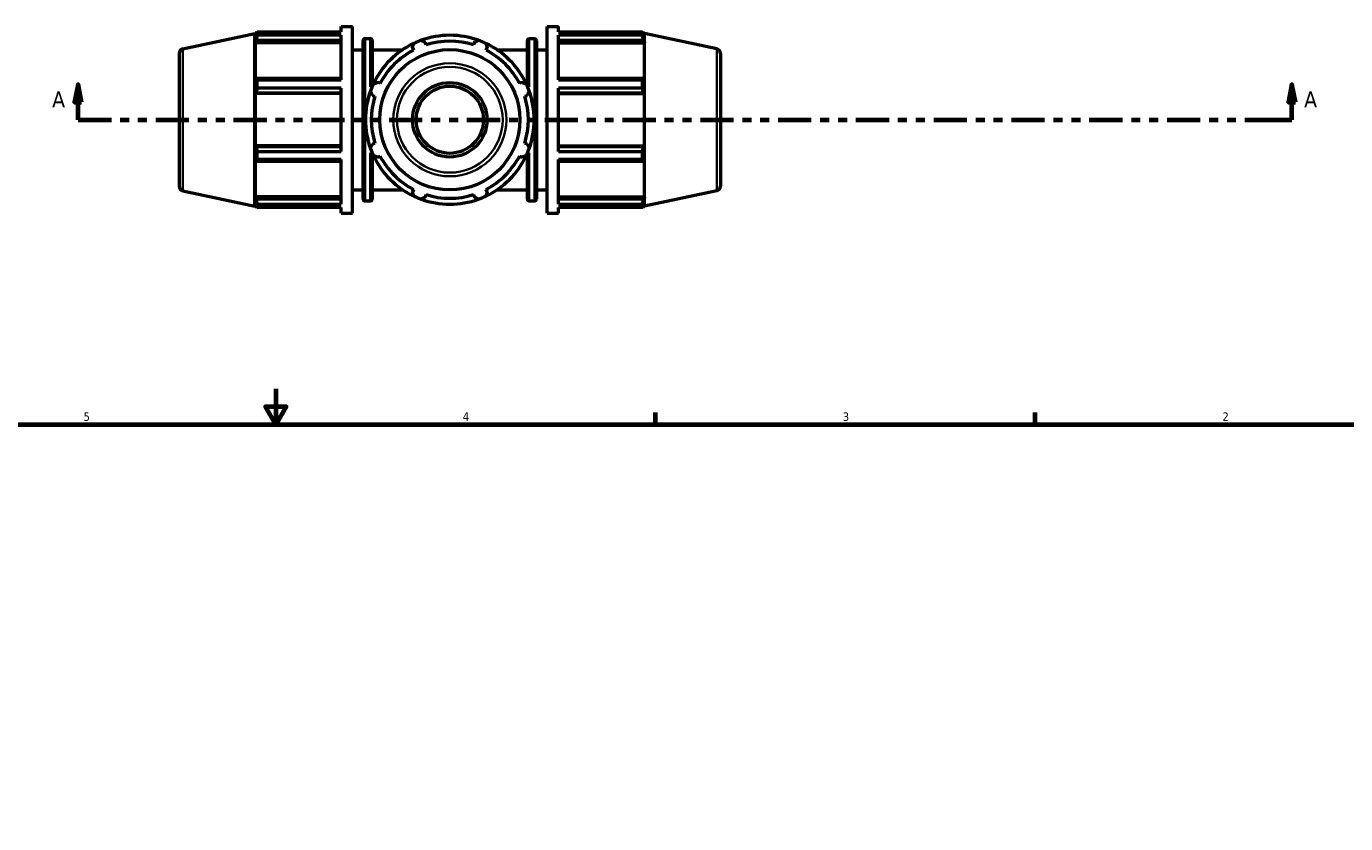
# Model space of a CAD drawing. Header units: inches. Extents: x 0.1 to 43.9, y -10.2 to 30.9.
# Tile 5 of 7: x 14.2 to 29, y 16.5 to 25.5. Entities that reach past the tile are written whole.
import ezdxf

# ---------------------------------------------------------------- set-up
doc = ezdxf.new("R2010")
doc.units = ezdxf.units.IN
doc.header["$MEASUREMENT"] = 0
doc.linetypes.add('DOUBLE_DASH_CHAIN', pattern=[1.2403, 0.6614, -0.0827, 0.1654, -0.0827, 0.1654, -0.0827])
for name, color, linetype, lineweight in [('Border (ANSI)', 7, 'Continuous', 70), ('Section Line (ANSI)', 7, 'DOUBLE_DASH_CHAIN', 70), ('Visible (ANSI)', 7, 'Continuous', 50), ('Visible Narrow (ANSI)', 7, 'Continuous', 35)]:
    doc.layers.add(name, color=color, linetype=linetype, lineweight=lineweight)
doc.styles.add('Label Text (ANSI)', font='tahoma.ttf')
doc.styles.add('Note Text (ANSI)', font='tahoma.ttf')

# ---------------------------------------------------------------- blocks, each defined once
blk = doc.blocks.new('Borders Default Border')
at = {"layer": 'Border (ANSI)'}
for p, q in [((21.25, 21), (21.25, 21.134)), ((25.5, 21), (25.5, 21.134))]:
    blk.add_line(p, q, dxfattribs=at)
at = {"layer": 'Border (ANSI)', "flags": 128}
for points in [[(17, 21.4), (17, 21), (16.885, 21.2), (17.115, 21.2), (17, 21)], [(0.5, 1), (0.5, 21), (33.5, 21), (33.5, 1), (0.5, 1)]]:
    blk.add_lwpolyline(points, dxfattribs=at)
at = {"layer": 'Border (ANSI)', "color": 5, "true_color": 0x0000ff, "char_height": 0.0945, "attachment_point": 7, "style": 'Note Text (ANSI)'}
for s, insert in [('5', (14.847, 21.038)), ('4', (19.092, 21.04)), ('3', (23.346, 21.038)), ('2', (27.596, 21.04))]:
    blk.add_mtext(s, dxfattribs=dict(at, insert=insert))
blk = doc.blocks.new('2dTransSection0')
at = {"layer": 'Section Line (ANSI)', "linetype": 'Continuous'}
for p, q in [((14.785, 24.804), (14.745, 24.607)), ((14.785, 24.607), (14.785, 24.804)), ((14.824, 24.607), (14.785, 24.804)), ((28.373, 24.804), (28.334, 24.607)), ((28.373, 24.607), (28.373, 24.804)), ((28.413, 24.607), (28.373, 24.804)), ((14.745, 24.607), (14.824, 24.607)), ((14.785, 24.41), (14.785, 24.607)), ((28.334, 24.607), (28.413, 24.607)), ((28.373, 24.41), (28.373, 24.607)), ((14.785, 24.41), (15.161, 24.41)), ((27.997, 24.41), (28.373, 24.41))]:
    blk.add_line(p, q, dxfattribs=at)
at = {"layer": 'Section Line (ANSI)', "linetype": 'DOUBLE_DASH_CHAIN', "ltscale": 0.560662}
blk.add_line((14.785, 24.41), (28.373, 24.41), dxfattribs=at)
at = {"layer": 'Section Line (ANSI)', "linetype": 'Continuous', "flags": 128}
for points in [[(14.824, 24.607), (14.785, 24.804), (14.745, 24.607), (14.824, 24.607)], [(28.413, 24.607), (28.373, 24.804), (28.334, 24.607), (28.413, 24.607)]]:
    blk.add_lwpolyline(points, dxfattribs=at)
at = {"layer": 'Section Line (ANSI)'}
for points in [[(14.824, 24.607), (14.785, 24.804), (14.745, 24.607), (14.824, 24.607)], [(28.413, 24.607), (28.373, 24.804), (28.334, 24.607), (28.413, 24.607)]]:
    blk.add_solid(points, dxfattribs=at)
at = {"layer": 'Section Line (ANSI)', "char_height": 0.18, "attachment_point": 7, "style": 'Label Text (ANSI)'}
for insert in [(14.495, 24.548), (28.51, 24.548)]:
    blk.add_mtext('A', dxfattribs=dict(at, insert=insert))

msp = doc.modelspace()

# ---------------------------------------------------------------- linework, layer by layer
at = {"layer": 'Visible (ANSI)'}
for p, q in [((17.73, 25.393), (17.73, 25.455)), ((17.73, 25.455), (17.856, 25.455)), ((17.856, 23.365), (17.856, 25.455)), ((20.038, 23.365), (20.038, 25.455)), ((20.038, 25.455), (20.164, 25.455)), ((20.164, 25.393), (20.164, 25.455)), ((15.958, 25.204), (16.765, 25.376)), ((16.765, 25.376), (16.767, 25.382)), ((16.765, 23.444), (16.765, 25.376)), ((16.767, 25.382), (16.767, 25.337)), ((16.767, 25.382), (16.785, 25.382)), ((16.777, 25.367), (16.767, 25.337)), ((16.767, 25.272), (16.777, 25.3)), ((17.73, 25.272), (16.767, 25.272)), ((16.767, 25.272), (16.767, 24.859)), ((16.777, 25.3), (17.73, 25.3)), ((16.791, 25.393), (17.73, 25.393)), ((16.791, 25.355), (16.791, 25.393)), ((17.73, 25.355), (16.791, 25.355)), ((17.73, 24.855), (17.73, 25.355)), ((17.977, 23.522), (17.977, 25.298)), ((17.998, 25.319), (18.057, 25.319)), ((18.078, 25.298), (18.078, 24.782)), ((18.683, 25.248), (18.674, 25.275)), ((19.22, 25.275), (19.211, 25.248)), ((19.815, 24.782), (19.815, 25.298)), ((19.836, 25.319), (19.896, 25.319)), ((19.916, 25.298), (19.916, 23.522)), ((20.164, 25.393), (21.103, 25.393)), ((20.164, 24.855), (20.164, 25.355)), ((21.103, 25.355), (20.164, 25.355)), ((20.164, 25.3), (21.116, 25.3)), ((20.164, 25.272), (21.126, 25.272)), ((21.103, 25.355), (21.103, 25.393)), ((21.109, 25.382), (21.126, 25.382)), ((21.126, 25.337), (21.116, 25.367)), ((21.116, 25.3), (21.126, 25.272)), ((21.126, 25.337), (21.126, 25.382)), ((21.128, 25.376), (21.126, 25.382)), ((21.126, 24.859), (21.126, 25.272)), ((21.128, 23.444), (21.128, 25.376)), ((21.935, 25.204), (21.128, 25.376)), ((15.917, 25.153), (15.917, 23.667)), ((17.856, 25.194), (17.977, 25.194)), ((18.078, 25.194), (18.419, 25.194)), ((18.528, 25.215), (18.541, 25.189)), ((19.353, 25.189), (19.366, 25.215)), ((19.475, 25.194), (19.815, 25.194)), ((19.916, 25.194), (20.038, 25.194)), ((21.977, 25.153), (21.977, 23.667)), ((16.777, 24.873), (16.767, 24.859)), ((17.73, 24.873), (16.777, 24.873)), ((16.791, 24.855), (17.73, 24.855)), ((16.791, 24.764), (16.791, 24.855)), ((18.167, 24.816), (18.142, 24.829)), ((19.752, 24.829), (19.726, 24.816)), ((21.116, 24.873), (20.164, 24.873)), ((20.164, 24.855), (21.103, 24.855)), ((21.103, 24.764), (21.103, 24.855)), ((21.126, 24.859), (21.116, 24.873)), ((16.767, 24.702), (16.777, 24.711)), ((17.73, 24.702), (16.767, 24.702)), ((16.767, 24.702), (16.767, 24.118)), ((16.777, 24.711), (17.73, 24.711)), ((17.73, 24.764), (16.791, 24.764)), ((17.73, 24.056), (17.73, 24.764)), ((18.082, 24.683), (18.109, 24.674)), ((19.785, 24.674), (19.812, 24.683)), ((20.164, 24.056), (20.164, 24.764)), ((21.103, 24.764), (20.164, 24.764)), ((20.164, 24.711), (21.116, 24.711)), ((20.164, 24.702), (21.126, 24.702)), ((21.116, 24.711), (21.126, 24.702)), ((21.126, 24.118), (21.126, 24.702)), ((17.73, 24.118), (16.767, 24.118)), ((16.777, 24.108), (16.767, 24.118)), ((17.73, 24.108), (16.777, 24.108)), ((18.109, 24.146), (18.082, 24.137)), ((19.812, 24.137), (19.785, 24.146)), ((20.164, 24.118), (21.126, 24.118)), ((21.116, 24.108), (20.164, 24.108)), ((21.126, 24.118), (21.116, 24.108)), ((16.767, 23.961), (16.767, 23.548)), ((16.767, 23.961), (16.777, 23.947)), ((16.777, 23.947), (17.73, 23.947)), ((16.791, 24.056), (17.73, 24.056)), ((16.791, 23.965), (16.791, 24.056)), ((17.73, 23.965), (16.791, 23.965)), ((17.73, 23.464), (17.73, 23.965)), ((18.078, 24.038), (18.078, 23.522)), ((18.142, 23.991), (18.167, 24.004)), ((19.726, 24.004), (19.752, 23.991)), ((19.815, 23.522), (19.815, 24.038)), ((20.164, 24.056), (21.103, 24.056)), ((20.164, 23.464), (20.164, 23.965)), ((21.103, 23.965), (20.164, 23.965)), ((20.164, 23.947), (21.116, 23.947)), ((21.103, 23.965), (21.103, 24.056)), ((21.116, 23.947), (21.126, 23.961)), ((21.126, 23.548), (21.126, 23.961)), ((18.541, 23.63), (18.528, 23.605)), ((19.366, 23.605), (19.353, 23.63)), ((15.958, 23.616), (16.765, 23.444)), ((17.73, 23.548), (16.767, 23.548)), ((16.777, 23.52), (16.767, 23.548)), ((16.767, 23.483), (16.767, 23.438)), ((16.767, 23.483), (16.777, 23.453)), ((17.73, 23.52), (16.777, 23.52)), ((17.856, 23.626), (17.977, 23.626)), ((17.998, 23.501), (18.057, 23.501)), ((18.078, 23.626), (18.419, 23.626)), ((18.674, 23.545), (18.683, 23.572)), ((19.211, 23.572), (19.22, 23.545)), ((19.475, 23.626), (19.815, 23.626)), ((19.836, 23.501), (19.896, 23.501)), ((19.916, 23.626), (20.038, 23.626)), ((20.164, 23.548), (21.126, 23.548)), ((21.116, 23.52), (20.164, 23.52)), ((21.126, 23.548), (21.116, 23.52)), ((21.116, 23.453), (21.126, 23.483)), ((21.126, 23.438), (21.126, 23.483)), ((21.935, 23.616), (21.128, 23.444)), ((16.765, 23.444), (16.767, 23.438)), ((16.767, 23.438), (16.785, 23.438)), ((16.791, 23.464), (17.73, 23.464)), ((16.791, 23.427), (16.791, 23.464)), ((17.73, 23.427), (16.791, 23.427)), ((17.73, 23.365), (17.73, 23.427)), ((17.73, 23.365), (17.856, 23.365)), ((20.038, 23.365), (20.164, 23.365)), ((20.164, 23.464), (21.103, 23.464)), ((20.164, 23.365), (20.164, 23.427)), ((21.103, 23.427), (20.164, 23.427)), ((21.103, 23.427), (21.103, 23.464)), ((21.109, 23.438), (21.126, 23.438)), ((21.128, 23.444), (21.126, 23.438))]:
    msp.add_line(p, q, dxfattribs=at)
for radius in [0.785, 0.417, 0.376]:
    msp.add_circle((18.947, 24.41), radius, dxfattribs=at)
for centre, radius, start, end in [((17.998, 25.298), 0.0209, 90, 180), ((18.057, 25.298), 0.0209, 0, 90), ((18.947, 24.41), 0.945, 115.208, 154.792), ((18.947, 24.41), 0.945, 109.792, 115.208), ((18.947, 24.41), 0.945, 70.208, 109.792), ((18.947, 24.41), 0.879, 72.5, 107.5), ((18.947, 24.41), 0.945, 64.792, 70.208), ((18.947, 24.41), 0.945, 25.208, 64.792), ((19.836, 25.298), 0.0209, 90, 180), ((19.896, 25.298), 0.0209, 0, 90), ((15.969, 25.153), 0.0524, 102, 180), ((18.947, 24.41), 0.879, 117.5, 152.5), ((18.947, 24.41), 0.879, 27.5, 62.5), ((21.924, 25.153), 0.0524, 0, 78), ((18.947, 24.41), 0.945, 154.792, 160.208), ((18.947, 24.41), 0.945, 19.792, 25.208), ((18.947, 24.41), 0.945, 160.208, 199.792), ((18.947, 24.41), 0.879, 162.5, 197.5), ((18.947, 24.41), 0.879, 342.5, 17.5), ((18.947, 24.41), 0.945, 340.208, 19.792), ((18.947, 24.41), 0.945, 199.792, 205.208), ((18.947, 24.41), 0.945, 334.792, 340.208), ((18.947, 24.41), 0.945, 205.208, 244.792), ((18.947, 24.41), 0.879, 207.5, 242.5), ((18.947, 24.41), 0.945, 295.208, 334.792), ((18.947, 24.41), 0.879, 297.5, 332.5), ((15.969, 23.667), 0.0524, 180, 258), ((21.924, 23.667), 0.0524, 282, 0), ((17.998, 23.522), 0.0209, 180, 270), ((18.057, 23.522), 0.0209, 270, 0), ((18.947, 24.41), 0.945, 244.792, 250.208), ((18.947, 24.41), 0.945, 250.208, 289.792), ((18.947, 24.41), 0.879, 252.5, 287.5), ((18.947, 24.41), 0.945, 289.792, 295.208), ((19.836, 23.522), 0.0209, 180, 270), ((19.896, 23.522), 0.0209, 270, 0)]:
    msp.add_arc(centre, radius, start, end, dxfattribs=at)
for points, weights in [([(16.777, 25.367), (16.784, 25.38), (16.791, 25.393)], [1.00079295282, 1.00080497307, 1]), ([(16.791, 25.355), (16.784, 25.327), (16.777, 25.3)], [1, 1.00080497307, 1.00079295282]), ([(18.528, 25.215), (18.536, 25.239), (18.544, 25.265)], [1.00325846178, 1.00203698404, 1]), ([(18.627, 25.299), (18.651, 25.287), (18.674, 25.275)], [1, 1.00203698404, 1.00325846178]), ([(19.22, 25.275), (19.243, 25.287), (19.267, 25.299)], [1.00325846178, 1.00203698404, 1]), ([(19.349, 25.265), (19.358, 25.239), (19.366, 25.215)], [1, 1.00203698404, 1.00325846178]), ([(21.103, 25.393), (21.11, 25.38), (21.116, 25.367)], [1, 1.00080497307, 1.00079295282]), ([(21.116, 25.3), (21.11, 25.327), (21.103, 25.355)], [1.00079295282, 1.00080497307, 1]), ([(16.777, 24.873), (16.784, 24.864), (16.791, 24.855)], [1.00079295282, 1.00080497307, 1]), ([(18.092, 24.812), (18.118, 24.821), (18.142, 24.829)], [1, 1.00203698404, 1.00325846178]), ([(19.752, 24.829), (19.776, 24.821), (19.802, 24.812)], [1.00325846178, 1.00203698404, 1]), ([(21.103, 24.855), (21.11, 24.864), (21.116, 24.873)], [1, 1.00080497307, 1.00079295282]), ([(16.791, 24.764), (16.784, 24.737), (16.777, 24.711)], [1, 1.00080497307, 1.00079295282]), ([(18.082, 24.683), (18.07, 24.706), (18.058, 24.73)], [1.00325846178, 1.00203698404, 1]), ([(19.836, 24.73), (19.824, 24.706), (19.812, 24.683)], [1, 1.00203698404, 1.00325846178]), ([(21.116, 24.711), (21.11, 24.737), (21.103, 24.764)], [1.00079295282, 1.00080497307, 1]), ([(16.777, 24.108), (16.784, 24.083), (16.791, 24.056)], [1.00079295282, 1.00080497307, 1]), ([(18.058, 24.09), (18.07, 24.114), (18.082, 24.137)], [1, 1.00203698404, 1.00325846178]), ([(19.812, 24.137), (19.824, 24.114), (19.836, 24.09)], [1.00325846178, 1.00203698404, 1]), ([(21.103, 24.056), (21.11, 24.083), (21.116, 24.108)], [1, 1.00080497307, 1.00079295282]), ([(16.791, 23.965), (16.784, 23.955), (16.777, 23.947)], [1, 1.00080497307, 1.00079295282]), ([(18.142, 23.991), (18.118, 23.999), (18.092, 24.007)], [1.00325846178, 1.00203698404, 1]), ([(19.802, 24.007), (19.776, 23.999), (19.752, 23.991)], [1, 1.00203698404, 1.00325846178]), ([(21.116, 23.947), (21.11, 23.955), (21.103, 23.965)], [1.00079295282, 1.00080497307, 1]), ([(16.777, 23.52), (16.784, 23.493), (16.791, 23.464)], [1.00079295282, 1.00080497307, 1]), ([(18.544, 23.555), (18.536, 23.58), (18.528, 23.605)], [1, 1.00203698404, 1.00325846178]), ([(18.674, 23.545), (18.651, 23.533), (18.627, 23.521)], [1.00325846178, 1.00203698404, 1]), ([(19.267, 23.521), (19.243, 23.533), (19.22, 23.545)], [1, 1.00203698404, 1.00325846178]), ([(19.366, 23.605), (19.358, 23.58), (19.349, 23.555)], [1.00325846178, 1.00203698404, 1]), ([(21.103, 23.464), (21.11, 23.493), (21.116, 23.52)], [1, 1.00080497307, 1.00079295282]), ([(16.791, 23.427), (16.784, 23.44), (16.777, 23.453)], [1, 1.00080497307, 1.00079295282]), ([(21.116, 23.453), (21.11, 23.44), (21.103, 23.427)], [1.00079295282, 1.00080497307, 1])]:
    msp.add_rational_spline(points, weights, degree=2, dxfattribs=at)
at = {"layer": 'Visible Narrow (ANSI)'}
for p, q in [((17.998, 25.308), (17.998, 23.512)), ((18.057, 24.78), (18.057, 25.317)), ((19.836, 25.317), (19.836, 24.78)), ((19.896, 23.512), (19.896, 25.308)), ((15.958, 23.625), (15.958, 25.194)), ((21.935, 23.625), (21.935, 25.194)), ((18.057, 23.502), (18.057, 24.04)), ((19.836, 24.04), (19.836, 23.502))]:
    msp.add_line(p, q, dxfattribs=at)
for radius in [0.633, 0.592]:
    msp.add_circle((18.947, 24.41), radius, dxfattribs=at)

# ---------------------------------------------------------------- block references
msp.add_blockref('Borders Default Border', (0, 0))
at = {"layer": 'Section Line (ANSI)'}
msp.add_blockref('2dTransSection0', (0, 0), dxfattribs=at)

doc.saveas('drawing.dxf')
